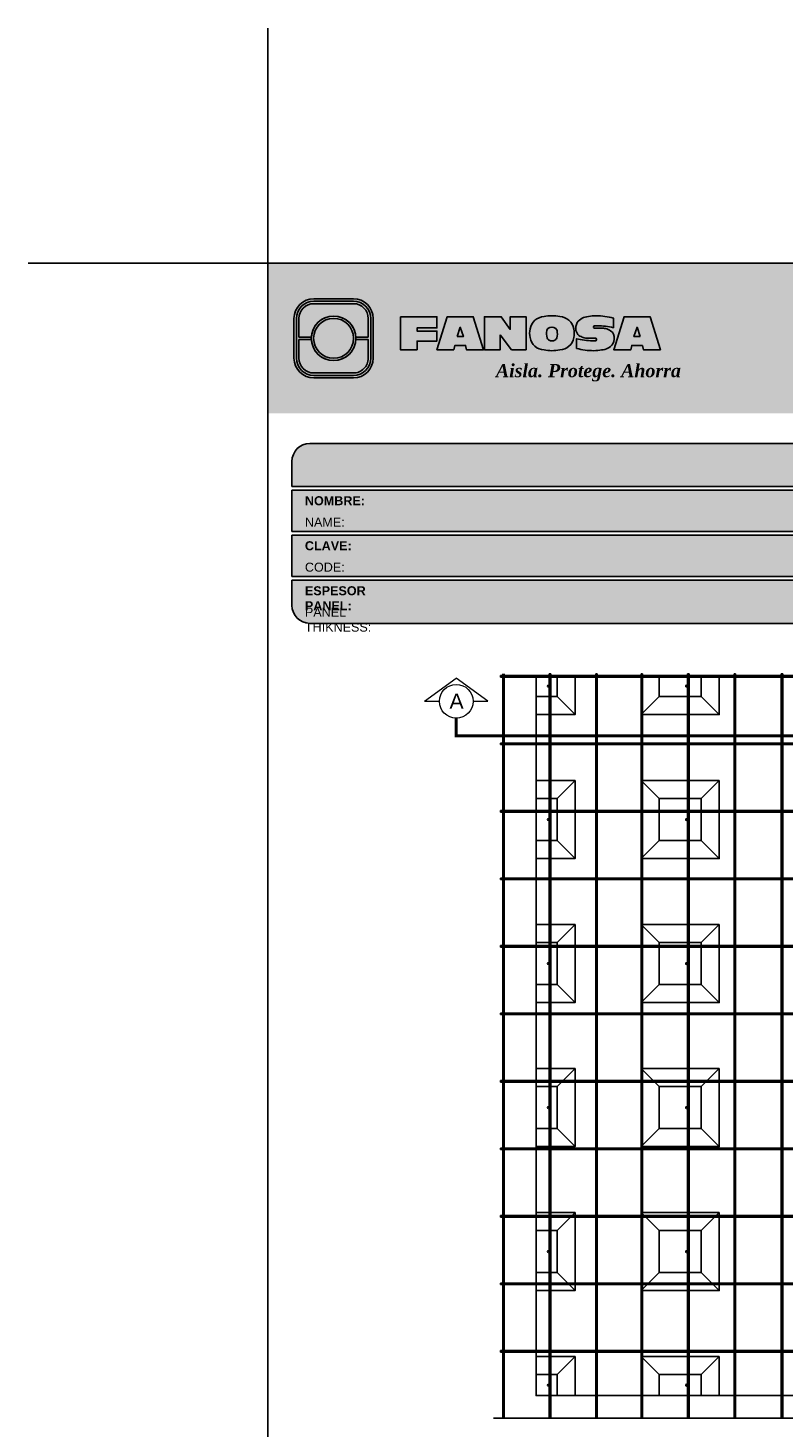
# Model space of a CAD drawing. Header units: millimetres. Extents: x 0 to 30, y 0 to 35.5.
# Tile 2 of 2: x 0 to 12.6, y 12.2 to 35.5. Entities that reach past the tile are written whole.
import ezdxf

# ---------------------------------------------------------------- set-up
doc = ezdxf.new("R2010")
doc.units = ezdxf.units.MM
doc.linetypes.add('ACAD_ISO08W100', pattern=[36, 24, -3, 6, -3])
doc.linetypes.add('CENTER', pattern=[2, 1.25, -0.25, 0.25, -0.25])
for name, color, linetype in [('conector', 5, 'Continuous'), ('CORTE', 7, 'Continuous'), ('eps', 251, 'Continuous'), ('longitudinal', 6, 'Continuous'), ('transversal', 1, 'Continuous')]:
    doc.layers.add(name, color=color, linetype=linetype)
doc.layers.add('TEXTO CUADRO DATOS', color=251, linetype='Continuous', lineweight=0)
doc.styles.add('OUTLINE', font='arial.ttf', dxfattribs={"height": 0.2})
doc.styles.get("Standard").update_dxf_attribs({"font": 'arial.ttf'})

# ---------------------------------------------------------------- blocks, each defined once
blk = doc.blocks.new('LOGO 1')
h = blk.add_hatch(color=7)
h.set_gradient(color1=(255, 255, 255), color2=(0, 0, 255), rotation=180, tint=1)
h.paths.add_polyline_path([(362.633524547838, 273.3012676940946), (362.633524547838, 270.8012676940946), (384.2235245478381, 270.8012676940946), (384.2235245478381, 273.3012676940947)])
at = {"true_color": 0xffffff}
h = blk.add_hatch(color=7, dxfattribs=at)
edge = h.paths.add_edge_path()
edge.add_arc((364.057378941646, 271.7212676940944), 0.3299999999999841, -89.99999999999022, 9.890754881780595e-12, ccw=False)
edge.add_line((364.0573789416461, 271.3912676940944), (363.3973789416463, 271.3912676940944))
edge.add_arc((363.3973789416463, 271.7212676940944), 0.3299999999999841, 179.9999999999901, 269.9999999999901, ccw=False)
edge.add_line((363.0673789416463, 271.7212676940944), (363.0673789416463, 272.3812676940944))
edge.add_arc((363.3973789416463, 272.3812676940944), 0.3299999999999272, 90, 180, ccw=False)
edge.add_line((363.3973789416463, 272.7112676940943), (364.0573789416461, 272.7112676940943))
edge.add_arc((364.0573789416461, 272.3812676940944), 0.3299999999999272, 0, 90, ccw=False)
edge.add_line((364.387378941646, 272.3812676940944), (364.387378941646, 271.7212676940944))
edge = h.paths.add_edge_path(flags=16)
edge.add_arc((364.0573789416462, 271.7212676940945), 0.2887500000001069, 269.9999999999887, 359.9999999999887, ccw=False)
edge.add_line((364.0573789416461, 271.4325176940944), (363.3973789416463, 271.4325176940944))
edge.add_arc((363.3973789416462, 271.7212676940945), 0.2887500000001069, 180.0000000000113, 270.0000000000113, ccw=False)
edge.add_line((363.1086289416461, 271.7212676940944), (363.1086289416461, 272.3812676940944))
edge.add_arc((363.3973789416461, 272.3812676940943), 0.28875000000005, 89.99999999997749, 179.9999999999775, ccw=False)
edge.add_line((363.3973789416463, 272.6700176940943), (364.0573789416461, 272.6700176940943))
edge.add_arc((364.0573789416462, 272.3812676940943), 0.28875000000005, 2.262368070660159e-11, 90.00000000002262, ccw=False)
edge.add_line((364.3461289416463, 272.3812676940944), (364.3461289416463, 271.7212676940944))
for color, points in [(30, [(364.0980555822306, 272.0718926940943), (364.3048789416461, 272.0718926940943), (364.3048789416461, 272.3812676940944, 0.4142135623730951), (364.0573789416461, 272.6287676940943), (363.3973789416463, 272.6287676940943, 0.4142135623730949), (363.1498789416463, 272.3812676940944), (363.1498789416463, 272.0718926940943), (363.3567023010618, 272.0718926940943, -0.9459053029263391)]), (170, [(364.3048789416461, 271.7212676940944), (364.3048789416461, 272.0306426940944), (364.0980555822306, 272.0306426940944, -0.9459053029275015), (363.3567023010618, 272.0306426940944), (363.1498789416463, 272.0306426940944), (363.1498789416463, 271.7212676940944, 0.4142135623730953), (363.3973789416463, 271.4737676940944), (364.057378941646, 271.4737676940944, 0.4142135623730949)])]:
    blk.add_hatch(color=color).paths.add_polyline_path(points)
h = blk.add_hatch(color=7, dxfattribs=at)
h.paths.add_polyline_path([(363.3561289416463, 272.0512676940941, 1), (364.0986289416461, 272.0512676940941, 1)])
h.paths.add_polyline_path([(364.0602079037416, 272.0512676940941, -1), (363.3945499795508, 272.0512676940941, -1)], flags=16)
h = blk.add_hatch(color=252)
h.set_gradient(color1=(132, 132, 132), rotation=70.00000000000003, tint=1, name='SPHERICAL')
h.paths.add_polyline_path([(364.0602079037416, 272.0512676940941, 1), (363.3945499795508, 272.0512676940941, 1)])
blk.add_hatch(color=7, dxfattribs=at).paths.add_polyline_path([(364.8420585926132, 272.4104305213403), (365.4501879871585, 272.4104305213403), (365.4501879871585, 272.2247109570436), (365.119665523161, 272.2247109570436), (365.119665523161, 272.1719110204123), (365.4501879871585, 272.1719110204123), (365.4501879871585, 272.00471122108), (365.119665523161, 272.00471122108), (365.119665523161, 271.8609844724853), (364.8420585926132, 271.8609844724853)])
h = blk.add_hatch(color=7, dxfattribs=at)
h.paths.add_polyline_path([(365.620750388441, 272.4104305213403), (365.4485062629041, 271.8609844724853), (365.7332546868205, 271.8609844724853), (365.7479187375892, 271.934277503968), (365.9266795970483, 271.934277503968), (365.9413436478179, 271.8609844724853), (366.2260920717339, 271.8609844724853), (366.0538479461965, 272.4104305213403)])
h.paths.add_polyline_path([(365.837299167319, 272.2366800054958), (365.8906148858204, 272.0814774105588), (365.7839834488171, 272.0814774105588)], flags=16)
h = blk.add_hatch(color=7, dxfattribs=at)
h.paths.add_polyline_path([(366.9358659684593, 272.4104305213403), (366.6709453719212, 272.4104305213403), (366.6709453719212, 272.1991139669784), (366.5221127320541, 272.4104305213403), (366.2395855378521, 272.4104305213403), (366.2395855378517, 271.8609844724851), (366.5045061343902, 271.8609844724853), (366.5045061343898, 272.1071001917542), (366.6947223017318, 271.8609844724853), (366.9358659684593, 271.8609844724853)])
h.paths.add_polyline_path([(367.4970415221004, 272.4140725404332, 0.09403921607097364), (367.2339520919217, 272.4140725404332, 0.3497782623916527), (367.0006865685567, 272.2074327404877, 0.09737279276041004), (367.0006865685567, 272.0639822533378, 0.3497782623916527), (367.2339520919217, 271.8573424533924, 0.09403921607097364), (367.4970415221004, 271.8573424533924, 0.3497782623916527), (367.7303070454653, 272.0639822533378, 0.09737279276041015), (367.7303070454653, 272.2074327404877, 0.3497782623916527)])
h.paths.add_polyline_path([(367.2999959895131, 272.2148320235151, -0.3799377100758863), (367.4309976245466, 272.2148320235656, -0.158874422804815), (367.4503779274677, 272.1817168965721, -0.1263576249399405), (367.44577155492, 272.0572845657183, -0.2142742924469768), (367.4126854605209, 272.0188340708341, -0.2226123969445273), (367.318308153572, 272.0188340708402, -0.2142742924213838), (367.2852220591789, 272.0572845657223, -0.1263576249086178), (367.2806156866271, 272.1817168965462, -0.1588744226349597)], flags=16)
h.paths.add_polyline_path([(368.0775589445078, 272.2601931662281), (368.1276424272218, 272.2601931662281, -0.05869489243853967), (368.3904870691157, 272.2278050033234), (368.3904870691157, 272.3881713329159, 0.06395994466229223), (368.1046346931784, 272.4264429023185, 0.04691611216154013), (367.9730899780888, 272.4140725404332, 0.2229690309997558), (367.7857619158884, 272.3139728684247, 0.1654172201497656), (367.7667124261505, 272.182419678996, 0.1952229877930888), (367.8161538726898, 272.1004656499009, 0.07724634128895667), (367.887655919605, 272.0635888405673, 0.08066867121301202), (367.9607834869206, 272.0517133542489), (368.0895714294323, 272.0517133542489, -1), (368.0895714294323, 272.0112218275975), (368.0394879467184, 272.0112218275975, -0.05869489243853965), (367.7766433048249, 272.0436099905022), (367.7766433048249, 271.8832436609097, 0.0639599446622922), (368.0624956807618, 271.8449720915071, 0.04691611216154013), (368.1940403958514, 271.8573424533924, 0.2229690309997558), (368.3813684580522, 271.9574421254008, 0.2091142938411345), (368.391184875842, 272.1225548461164, 0.1301021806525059), (368.3636451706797, 272.1610969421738, 0.09267767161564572), (368.2794744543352, 272.2078261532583, 0.08066867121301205), (368.2063468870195, 272.2197016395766), (368.0775589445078, 272.2197016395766, -1)])
h.paths.add_polyline_path([(369.0017330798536, 272.4104305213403), (368.5686355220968, 272.4104305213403), (368.3963913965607, 271.8609844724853), (368.6811398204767, 271.8609844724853), (368.6958038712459, 271.934277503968), (368.8745647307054, 271.934277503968), (368.8892287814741, 271.8609844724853), (369.1739772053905, 271.8609844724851)])
h.paths.add_polyline_path([(368.7851843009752, 272.2366800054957), (368.8385000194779, 272.0814774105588), (368.7318685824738, 272.0814774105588)], flags=16)
at = {"color": 7, "true_color": 0xffffff}
for points in [[(364.387378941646, 271.7212676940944, -0.414213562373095), (364.0573789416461, 271.3912676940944), (363.3973789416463, 271.3912676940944, -0.414213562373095), (363.0673789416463, 271.7212676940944), (363.0673789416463, 272.3812676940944, -0.414213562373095), (363.3973789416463, 272.7112676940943), (364.0573789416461, 272.7112676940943, -0.4142135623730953), (364.387378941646, 272.3812676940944)], [(364.3461289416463, 271.7212676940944, -0.4142135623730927), (364.0573789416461, 271.4325176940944), (363.3973789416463, 271.4325176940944, -0.4142135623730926), (363.1086289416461, 271.7212676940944), (363.1086289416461, 272.3812676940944, -0.414213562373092), (363.3973789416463, 272.6700176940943), (364.0573789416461, 272.6700176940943, -0.4142135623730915), (364.3461289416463, 272.3812676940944)], [(367.7303070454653, 272.2074327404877, 0.3497782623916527), (367.4970415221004, 272.4140725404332, 0.09403921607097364), (367.2339520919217, 272.4140725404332, 0.3497782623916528), (367.0006865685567, 272.2074327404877, 0.09737279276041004), (367.0006865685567, 272.0639822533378, 0.3497782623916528), (367.2339520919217, 271.8573424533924, 0.09403921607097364), (367.4970415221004, 271.8573424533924, 0.3497782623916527), (367.7303070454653, 272.0639822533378, 0.09737279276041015)], [(368.3637508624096, 272.1610094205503, 0.09280978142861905), (368.2794744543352, 272.2078261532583, 0.08066867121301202), (368.2063468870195, 272.2197016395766), (368.0775589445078, 272.2197016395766, -0.9999999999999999), (368.0775589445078, 272.2601931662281), (368.1276424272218, 272.2601931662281, -0.05869489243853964), (368.3904870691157, 272.2278050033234), (368.3904870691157, 272.3881713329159, 0.06395994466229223), (368.1046346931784, 272.4264429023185, 0.04691611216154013), (367.9730899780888, 272.4140725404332, 0.2229690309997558), (367.7857619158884, 272.3139728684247, 0.1654172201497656), (367.7667124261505, 272.182419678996, 0.1952229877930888), (367.8161538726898, 272.1004656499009, 0.07724634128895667), (367.887655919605, 272.0635888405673, 0.08066867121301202), (367.9607834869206, 272.0517133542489), (368.0895714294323, 272.0517133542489, -0.9999999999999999), (368.0895714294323, 272.0112218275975), (368.0394879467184, 272.0112218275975, -0.05869489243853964), (367.7766433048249, 272.0436099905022), (367.7766433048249, 271.8832436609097, 0.06395994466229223), (368.0624956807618, 271.8449720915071, 0.04691611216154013), (368.1940403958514, 271.8573424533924, 0.2229690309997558), (368.3813684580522, 271.9574421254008, 0.2091142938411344), (368.391184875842, 272.1225548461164, 0.1341802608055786)], [(367.2852220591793, 272.0572845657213, 0.2142742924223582), (367.318308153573, 272.0188340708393, 0.2226123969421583), (367.4126854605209, 272.0188340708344, 0.2142742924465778), (367.44577155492, 272.0572845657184, 0.1263576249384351), (367.4503779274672, 272.1817168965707, 0.1588744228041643), (367.4309976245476, 272.2148320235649, 0.379937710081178), (367.2999959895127, 272.2148320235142, 0.1588744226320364), (367.2806156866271, 272.1817168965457, 0.1263576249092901)]]:
    blk.add_lwpolyline(points, format="xyb", close=True, dxfattribs=at)
at = {"color": 30}
blk.add_lwpolyline([(364.3048789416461, 272.0718926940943), (364.3048789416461, 272.3812676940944, 0.414213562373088), (364.0573789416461, 272.6287676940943), (363.3973789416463, 272.6287676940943, 0.4142135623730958), (363.1498789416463, 272.3812676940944), (363.1498789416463, 272.0718926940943), (363.3567023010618, 272.0718926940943, -0.9459053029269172), (364.0980555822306, 272.0718926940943)], format="xyb", close=True, dxfattribs=at)
at = {"color": 7, "true_color": 0xffffff}
for points in [[(364.8420585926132, 272.4104305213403), (365.4501879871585, 272.4104305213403), (365.4501879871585, 272.2247109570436), (365.119665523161, 272.2247109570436), (365.119665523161, 272.1719110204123), (365.4501879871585, 272.1719110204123), (365.4501879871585, 272.00471122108), (365.119665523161, 272.00471122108), (365.119665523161, 271.8609844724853), (364.8420585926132, 271.8609844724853)], [(365.7332546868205, 271.8609844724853), (365.4485062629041, 271.8609844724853), (365.620750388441, 272.4104305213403), (366.0538479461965, 272.4104305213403), (366.2260920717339, 271.8609844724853), (365.9413436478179, 271.8609844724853), (365.9266795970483, 271.934277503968), (365.7479187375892, 271.934277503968)], [(366.5045061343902, 272.1071001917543), (366.5045061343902, 271.8609844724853), (366.2395855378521, 271.8609844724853), (366.2395855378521, 272.4104305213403), (366.5221127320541, 272.4104305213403), (366.6709453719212, 272.1991139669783), (366.6709453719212, 272.4104305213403), (366.9358659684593, 272.4104305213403), (366.9358659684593, 271.8609844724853), (366.6947223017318, 271.8609844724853)], [(368.8745647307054, 271.934277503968), (368.8892287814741, 271.8609844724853), (369.1739772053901, 271.8609844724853), (369.0017330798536, 272.4104305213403), (368.5686355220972, 272.4104305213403), (368.3963913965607, 271.8609844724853), (368.6811398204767, 271.8609844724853), (368.6958038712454, 271.934277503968)], [(365.7839834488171, 272.0814774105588), (365.837299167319, 272.2366800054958), (365.8906148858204, 272.0814774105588)], [(368.8385000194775, 272.0814774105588), (368.7851843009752, 272.2366800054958), (368.7318685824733, 272.0814774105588)]]:
    blk.add_lwpolyline(points, close=True, dxfattribs=at)
at = {"color": 170}
blk.add_lwpolyline([(363.3567023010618, 272.0306426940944, 0.9459053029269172), (364.0980555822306, 272.0306426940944), (364.3048789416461, 272.0306426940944), (364.3048789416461, 271.7212676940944, -0.4142135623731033), (364.0573789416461, 271.4737676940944), (363.3973789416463, 271.4737676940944, -0.414213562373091), (363.1498789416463, 271.7212676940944), (363.1498789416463, 272.0306426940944)], format="xyb", close=True, dxfattribs=at)
at = {"color": 7, "true_color": 0xffffff}
for radius in [0.3712499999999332, 0.332828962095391]:
    blk.add_circle((363.7273789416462, 272.0512676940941), radius, dxfattribs=at)
at = {"color": 254, "insert": (366.4315877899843, 271.623287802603), "char_height": 0.22, "width": 5.448476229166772, "attachment_point": 1}
blk.add_mtext('{\\fBookman Old Style|b1|i1|c0|p18;\\C255;\\c16777215;Aisla. Protege. Ahorra}', dxfattribs=at)

msp = doc.modelspace()

# ---------------------------------------------------------------- hatches: boundary and pattern name
at = {"true_color": 0xb3b3b3}
msp.add_hatch(color=253, dxfattribs=at).paths.add_polyline_path([(25.18823159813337, 27.87273410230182), (25.18823159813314, 28.29273410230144, 0.4142135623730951), (24.88823159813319, 28.59273410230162), (4.698231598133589, 28.59273410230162, 0.4142135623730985), (4.398231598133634, 28.29273410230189), (4.398231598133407, 27.87273410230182)])
h = msp.add_hatch(color=253, dxfattribs=at)
h.paths.add_polyline_path([(4.398231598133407, 27.81273410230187), (4.398231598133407, 27.12273410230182), (20.36772307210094, 27.12273410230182), (20.3677230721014, 27.81273410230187)])
h.paths.add_polyline_path([(20.36772307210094, 26.37273410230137), (20.36772307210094, 27.06273410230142), (4.398231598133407, 27.06273410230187), (4.398231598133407, 26.37273410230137)])
h.paths.add_polyline_path([(20.3677230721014, 25.59273410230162), (20.36772307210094, 26.31273410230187), (4.398231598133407, 26.31273410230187), (4.398231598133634, 25.8927341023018, 0.4142135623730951), (4.698231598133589, 25.59273410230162)])
h.paths.add_polyline_path([(20.42772307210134, 26.31273410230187), (20.42772307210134, 25.59273410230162), (24.88823159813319, 25.59273410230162, 0.4142135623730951), (25.18823159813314, 25.8927341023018), (25.18823159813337, 26.31273410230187)])
h.paths.add_polyline_path([(20.42772307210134, 27.06273410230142), (20.42772307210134, 26.37273410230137), (25.18823159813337, 26.37273410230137), (25.18823159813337, 27.06273410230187)])
h.paths.add_polyline_path([(20.42772307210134, 27.81273410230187), (20.42772307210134, 27.12273410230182), (25.18823159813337, 27.12273410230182), (25.18823159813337, 27.81273410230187)])
at = {"layer": 'conector'}
h = msp.add_hatch(color=256, dxfattribs=at)
h.dxf.hatch_style = 1
h.paths.add_polyline_path([(8.685163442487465, 24.54802071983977, -1), (8.655163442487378, 24.54802071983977, -1)])
h = msp.add_hatch(color=256, dxfattribs=at)
h.dxf.hatch_style = 1
h.paths.add_polyline_path([(10.98973445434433, 24.54802071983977, -1), (10.95973445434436, 24.54802071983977, -1)])
h = msp.add_hatch(color=256, dxfattribs=at)
h.dxf.hatch_style = 1
h.paths.add_polyline_path([(8.685163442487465, 22.32305875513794, -1), (8.655163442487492, 22.32305875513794, -1)])
h = msp.add_hatch(color=256, dxfattribs=at)
h.dxf.hatch_style = 1
h.paths.add_polyline_path([(10.98973445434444, 22.32305875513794, -1), (10.95973445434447, 22.32305875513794, -1)])
h = msp.add_hatch(color=256, dxfattribs=at)
h.dxf.hatch_style = 1
h.paths.add_polyline_path([(8.685163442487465, 19.92305875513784, -1), (8.655163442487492, 19.92305875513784, -1)])
h = msp.add_hatch(color=256, dxfattribs=at)
h.dxf.hatch_style = 1
h.paths.add_polyline_path([(10.98973445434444, 19.92305875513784, -1), (10.95973445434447, 19.92305875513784, -1)])
h = msp.add_hatch(color=256, dxfattribs=at)
h.dxf.hatch_style = 1
h.paths.add_polyline_path([(8.685163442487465, 17.52305875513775, -1), (8.655163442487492, 17.52305875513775, -1)])
h = msp.add_hatch(color=256, dxfattribs=at)
h.dxf.hatch_style = 1
h.paths.add_polyline_path([(10.98973445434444, 17.52305875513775, -1), (10.95973445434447, 17.52305875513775, -1)])
h = msp.add_hatch(color=256, dxfattribs=at)
h.dxf.hatch_style = 1
h.paths.add_polyline_path([(8.685163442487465, 15.12305875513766, -1), (8.655163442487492, 15.12305875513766, -1)])
h = msp.add_hatch(color=256, dxfattribs=at)
h.dxf.hatch_style = 1
h.paths.add_polyline_path([(10.98973445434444, 15.12305875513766, -1), (10.95973445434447, 15.12305875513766, -1)])
h = msp.add_hatch(color=256, dxfattribs=at)
h.dxf.hatch_style = 1
h.paths.add_polyline_path([(8.685163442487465, 12.89802071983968, -1), (8.655163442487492, 12.89802071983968, -1)])
h = msp.add_hatch(color=256, dxfattribs=at)
h.dxf.hatch_style = 1
h.paths.add_polyline_path([(10.98973445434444, 12.89802071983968, -1), (10.95973445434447, 12.89802071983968, -1)])

# ---------------------------------------------------------------- linework, layer by layer
at = {"color": 254, "true_color": 0xe3e3e3}
for q in [(3.998231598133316, 35.51411425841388), (-4.88631303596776e-06, 31.59273410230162)]:
    msp.add_line((3.998231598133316, 31.59273410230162), q, dxfattribs=at)
at = {"color": 253, "true_color": 0xb3b3b3}
for p, q in [((4.698231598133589, 28.59273410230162), (24.88823159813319, 28.59273410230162)), ((4.398231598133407, 27.87273410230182), (4.398231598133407, 28.29273410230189)), ((4.398231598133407, 27.87273410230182), (25.18823159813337, 27.87273410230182)), ((4.398231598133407, 27.12273410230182), (4.398231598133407, 27.81273410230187)), ((4.398231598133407, 27.81273410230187), (20.36772307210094, 27.81273410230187)), ((4.398231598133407, 27.12273410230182), (20.36772307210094, 27.12273410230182)), ((4.398231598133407, 26.37273410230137), (4.398231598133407, 27.06273410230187)), ((4.398231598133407, 27.06273410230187), (20.36772307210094, 27.06273410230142)), ((4.398231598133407, 26.37273410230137), (20.36772307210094, 26.37273410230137)), ((4.398231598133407, 25.8927341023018), (4.398231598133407, 26.31273410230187)), ((4.398231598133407, 26.31273410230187), (20.3677230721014, 26.31273410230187)), ((4.698231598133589, 25.59273410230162), (20.36772307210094, 25.59273410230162))]:
    msp.add_line(p, q, dxfattribs=at)
at = {"linetype": 'ACAD_ISO08W100', "ltscale": 2}
msp.add_line((21.90188935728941, 12.34802071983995), (7.756889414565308, 12.34802071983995), dxfattribs=at)
at = {"color": 254, "true_color": 0xe3e3e3}
msp.add_lwpolyline([(3.998231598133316, 3.652734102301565), (25.58823159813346, 3.652734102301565), (25.58823159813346, 31.59273410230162), (3.998231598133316, 31.59273410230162)], close=True, dxfattribs=at)
at = {"color": 253, "true_color": 0xb3b3b3}
for centre, start, end in [((4.698231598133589, 28.29273410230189), 90, 180), ((4.698231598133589, 25.8927341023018), 180, 270)]:
    msp.add_arc(centre, 0.3, start, end, dxfattribs=at)
at = {"layer": 'conector'}
for centre in [(8.670163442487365, 24.54802071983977), (10.97473445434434, 24.54802071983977), (8.670163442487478, 22.32305875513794), (10.97473445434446, 22.32305875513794), (8.670163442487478, 19.92305875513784), (10.97473445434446, 19.92305875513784), (8.670163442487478, 17.52305875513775), (10.97473445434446, 17.52305875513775), (8.670163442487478, 15.12305875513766), (10.97473445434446, 15.12305875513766), (8.670163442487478, 12.89802071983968), (10.97473445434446, 12.89802071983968)]:
    msp.add_circle(centre, 0.015, dxfattribs=at)
at = {"layer": 'CORTE', "color": 7, "lineweight": 15}
for p, q in [((6.607339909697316, 24.29427013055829), (7.135816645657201, 24.68016503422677)), ((6.607339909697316, 24.29427013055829), (7.135816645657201, 24.68016503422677)), ((7.66429338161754, 24.29427013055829), (7.135816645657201, 24.68016503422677)), ((7.66429338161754, 24.29427013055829), (7.135816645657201, 24.68016503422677)), ((6.607339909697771, 24.29427013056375), (6.854566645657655, 24.29427013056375)), ((7.417066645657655, 24.29427013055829), (7.664293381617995, 24.29427013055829))]:
    msp.add_line(p, q, dxfattribs=at)
at = {"layer": 'CORTE', "color": 7, "linetype": 'CENTER', "lineweight": 15, "ltscale": 0.5, "const_width": 0.05}
msp.add_lwpolyline([(20.56604694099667, 23.71856565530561), (7.135816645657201, 23.71856565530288), (7.135816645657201, 24.01302013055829)], dxfattribs=at)
at = {"layer": 'CORTE', "color": 0, "lineweight": 15}
msp.add_circle((7.135816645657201, 24.29427013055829), 0.281249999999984, dxfattribs=at)
at = {"layer": 'eps'}
for p, q in [((8.467290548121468, 12.72302071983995), (8.467290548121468, 24.72302071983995)), ((20.46755772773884, 24.72302071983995), (8.467290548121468, 24.72302071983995)), ((8.817298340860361, 24.37302071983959), (9.117305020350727, 24.07302071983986)), ((10.5173361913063, 24.37302071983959), (10.21732951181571, 24.07302071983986)), ((11.21735177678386, 24.37302071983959), (11.51735845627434, 24.07302071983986)), ((8.817298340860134, 22.67302071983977), (9.117305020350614, 22.97302071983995)), ((10.51733619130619, 22.67302071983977), (10.21732951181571, 22.97302071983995)), ((11.21735177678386, 22.67302071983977), (11.51735845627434, 22.97302071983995)), ((8.817298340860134, 21.97302071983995), (9.117305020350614, 21.67302071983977)), ((10.51733619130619, 21.97302071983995), (10.21732951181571, 21.67302071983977)), ((11.21735177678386, 21.97302071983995), (11.51735845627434, 21.67302071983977)), ((8.817298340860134, 20.27302071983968), (9.117305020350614, 20.57302071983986)), ((10.51733619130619, 20.27302071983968), (10.21732951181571, 20.57302071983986)), ((11.21735177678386, 20.27302071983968), (11.51735845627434, 20.57302071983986)), ((8.817298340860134, 19.57302071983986), (9.117305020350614, 19.27302071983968)), ((10.51733619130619, 19.57302071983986), (10.21732951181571, 19.27302071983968)), ((11.21735177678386, 19.57302071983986), (11.51735845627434, 19.27302071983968)), ((8.817298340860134, 17.87302071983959), (9.117305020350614, 18.17302071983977)), ((10.51733619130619, 17.87302071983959), (10.21732951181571, 18.17302071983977)), ((11.21735177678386, 17.87302071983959), (11.51735845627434, 18.17302071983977)), ((8.817298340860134, 17.17302071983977), (9.117305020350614, 16.87302071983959)), ((10.51733619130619, 17.17302071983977), (10.21732951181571, 16.87302071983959)), ((11.21735177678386, 17.17302071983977), (11.51735845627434, 16.87302071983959)), ((8.817298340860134, 15.47302071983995), (9.117305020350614, 15.77302071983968)), ((10.51733619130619, 15.47302071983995), (10.21732951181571, 15.77302071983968)), ((11.21735177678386, 15.47302071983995), (11.51735845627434, 15.77302071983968)), ((8.817298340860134, 14.77302071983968), (9.117305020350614, 14.47302071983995)), ((10.51733619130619, 14.77302071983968), (10.21732951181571, 14.47302071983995)), ((11.21735177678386, 14.77302071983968), (11.51735845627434, 14.47302071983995)), ((8.817298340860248, 13.07302071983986), (9.117305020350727, 13.37302071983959)), ((10.51733619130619, 13.07302071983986), (10.21732951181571, 13.37302071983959)), ((11.21735177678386, 13.07302071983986), (11.51735845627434, 13.37302071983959)), ((20.46755772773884, 12.72302071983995), (8.467290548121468, 12.72302071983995))]:
    msp.add_line(p, q, dxfattribs=at)
for points in [[(9.117305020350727, 24.72302071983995), (8.467290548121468, 24.72302071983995), (8.467290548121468, 24.07302071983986), (9.117305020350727, 24.07302071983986)], [(8.817298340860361, 24.72302071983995), (8.467290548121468, 24.72302071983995), (8.467290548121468, 24.37302071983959), (8.817298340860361, 24.37302071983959)], [(11.51735845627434, 24.72302071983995), (10.21732951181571, 24.72302071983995), (10.21732951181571, 24.07302071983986), (11.51735845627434, 24.07302071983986)], [(11.21735177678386, 24.72302071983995), (10.5173361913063, 24.72302071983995), (10.5173361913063, 24.37302071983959), (11.21735177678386, 24.37302071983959)], [(9.117305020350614, 22.97302071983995), (8.467290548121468, 22.97302071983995), (8.467290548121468, 21.67302071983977), (9.117305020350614, 21.67302071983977)], [(11.51735845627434, 22.97302071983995), (10.21732951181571, 22.97302071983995), (10.21732951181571, 21.67302071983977), (11.51735845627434, 21.67302071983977)], [(8.817298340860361, 22.67302071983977), (8.467290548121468, 22.67302071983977), (8.467290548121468, 21.97302071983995), (8.817298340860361, 21.97302071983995)], [(11.21735177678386, 22.67302071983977), (10.5173361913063, 22.67302071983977), (10.5173361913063, 21.97302071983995), (11.21735177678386, 21.97302071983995)], [(9.117305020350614, 20.57302071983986), (8.467290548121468, 20.57302071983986), (8.467290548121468, 19.27302071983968), (9.117305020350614, 19.27302071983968)], [(11.51735845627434, 20.57302071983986), (10.21732951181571, 20.57302071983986), (10.21732951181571, 19.27302071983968), (11.51735845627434, 19.27302071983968)], [(8.817298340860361, 20.27302071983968), (8.467290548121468, 20.27302071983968), (8.467290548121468, 19.57302071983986), (8.817298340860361, 19.57302071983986)], [(11.21735177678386, 20.27302071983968), (10.5173361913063, 20.27302071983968), (10.5173361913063, 19.57302071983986), (11.21735177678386, 19.57302071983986)], [(9.117305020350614, 18.17302071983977), (8.467290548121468, 18.17302071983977), (8.467290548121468, 16.87302071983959), (9.117305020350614, 16.87302071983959)], [(11.51735845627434, 18.17302071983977), (10.21732951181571, 18.17302071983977), (10.21732951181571, 16.87302071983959), (11.51735845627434, 16.87302071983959)], [(8.817298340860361, 17.87302071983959), (8.467290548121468, 17.87302071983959), (8.467290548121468, 17.17302071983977), (8.817298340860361, 17.17302071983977)], [(11.21735177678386, 17.87302071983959), (10.5173361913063, 17.87302071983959), (10.5173361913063, 17.17302071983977), (11.21735177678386, 17.17302071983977)], [(9.117305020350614, 15.77302071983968), (8.467290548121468, 15.77302071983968), (8.467290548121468, 14.47302071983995), (9.117305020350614, 14.47302071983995)], [(11.51735845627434, 15.77302071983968), (10.21732951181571, 15.77302071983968), (10.21732951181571, 14.47302071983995), (11.51735845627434, 14.47302071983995)], [(8.817298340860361, 15.47302071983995), (8.467290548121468, 15.47302071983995), (8.467290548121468, 14.77302071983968), (8.817298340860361, 14.77302071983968)], [(11.21735177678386, 15.47302071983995), (10.5173361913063, 15.47302071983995), (10.5173361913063, 14.77302071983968), (11.21735177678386, 14.77302071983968)], [(9.117305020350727, 13.37302071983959), (8.467290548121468, 13.37302071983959), (8.467290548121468, 12.72302071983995), (9.117305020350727, 12.72302071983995)], [(11.51735845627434, 13.37302071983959), (10.21732951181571, 13.37302071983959), (10.21732951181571, 12.72302071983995), (11.51735845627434, 12.72302071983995)], [(8.817298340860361, 13.07302071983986), (8.467290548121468, 13.07302071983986), (8.467290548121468, 12.72302071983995), (8.817298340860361, 12.72302071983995)], [(11.21735177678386, 13.07302071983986), (10.5173361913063, 13.07302071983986), (10.5173361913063, 12.72302071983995), (11.21735177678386, 12.72302071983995)]]:
    msp.add_lwpolyline(points, close=True, dxfattribs=at)
at = {"layer": 'longitudinal'}
for p, q in [((7.910144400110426, 12.34802071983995), (7.910144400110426, 24.75439322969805)), ((7.935144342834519, 12.34802071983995), (7.935144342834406, 24.75439322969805)), ((8.685161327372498, 12.34802071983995), (8.685161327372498, 24.75439322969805)), ((8.710161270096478, 24.75439322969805), (8.6851612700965, 24.75439322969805)), ((8.710161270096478, 12.34802071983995), (8.710161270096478, 24.75439322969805)), ((9.485144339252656, 24.75439322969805), (9.460144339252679, 24.75439322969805)), ((9.460144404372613, 12.34802071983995), (9.4601444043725, 24.75439322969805)), ((9.485144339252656, 12.34802071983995), (9.485144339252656, 24.75439322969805)), ((10.21514440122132, 12.34802071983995), (10.21514440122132, 24.75439322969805)), ((10.2401444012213, 24.75439322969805), (10.21514440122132, 24.75439322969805)), ((10.24014425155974, 12.34802071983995), (10.24014425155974, 24.75439322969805)), ((11.01514440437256, 24.75439322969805), (10.99014440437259, 24.75439322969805)), ((10.99014449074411, 12.34802071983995), (10.99014449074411, 24.75439322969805)), ((11.01514440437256, 12.34802071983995), (11.01514440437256, 24.75439322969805)), ((11.76514440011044, 12.34802071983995), (11.76514440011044, 24.75439322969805)), ((11.79014440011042, 24.75439322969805), (11.76514440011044, 24.75439322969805)), ((11.79014429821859, 12.34802071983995), (11.79014429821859, 24.75439322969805)), ((12.57739427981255, 24.75439322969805), (12.55239427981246, 24.75439322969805)), ((12.55239440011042, 12.34802071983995), (12.55239440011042, 24.75439322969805)), ((12.57739427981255, 12.34802071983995), (12.57739427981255, 24.75439322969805))]:
    msp.add_line(p, q, dxfattribs=at)
at = {"layer": 'transversal'}
for p, q in [((20.3735444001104, 24.72302071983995), (7.873544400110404, 24.72302071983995)), ((7.873544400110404, 24.72302071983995), (7.873544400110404, 24.69802071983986)), ((20.3735444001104, 24.69802071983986), (7.873544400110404, 24.69802071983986)), ((20.3735444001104, 23.59802071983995), (7.873544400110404, 23.59802071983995)), ((7.873544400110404, 23.59802071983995), (7.873544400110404, 23.57302071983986)), ((20.3735444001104, 23.57302071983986), (7.873544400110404, 23.57302071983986)), ((20.3735444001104, 22.47302071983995), (7.873544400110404, 22.47302071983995)), ((7.873544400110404, 22.47302071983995), (7.873544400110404, 22.44802071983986)), ((20.3735444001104, 22.44802071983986), (7.873544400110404, 22.44802071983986)), ((20.3735444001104, 21.34802071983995), (7.873544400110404, 21.34802071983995)), ((7.873544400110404, 21.34802071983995), (7.873544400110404, 21.32302071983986)), ((20.3735444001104, 21.32302071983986), (7.873544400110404, 21.32302071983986)), ((20.3735444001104, 20.22302071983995), (7.873544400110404, 20.22302071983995)), ((7.873544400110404, 20.22302071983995), (7.873544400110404, 20.19802071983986)), ((20.3735444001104, 20.19802071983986), (7.873544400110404, 20.19802071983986)), ((20.3735444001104, 19.09802071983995), (7.873544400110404, 19.09802071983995)), ((7.873544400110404, 19.09802071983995), (7.873544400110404, 19.07302071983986)), ((20.3735444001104, 19.07302071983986), (7.873544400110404, 19.07302071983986)), ((20.3735444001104, 17.97302071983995), (7.873544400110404, 17.97302071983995)), ((7.873544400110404, 17.97302071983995), (7.873544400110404, 17.94802071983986)), ((20.3735444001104, 17.94802071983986), (7.873544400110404, 17.94802071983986)), ((20.3735444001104, 16.84802071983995), (7.873544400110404, 16.84802071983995)), ((7.873544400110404, 16.84802071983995), (7.873544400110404, 16.82302071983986)), ((20.3735444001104, 16.82302071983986), (7.873544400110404, 16.82302071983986)), ((20.37354440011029, 15.72302071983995), (7.873544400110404, 15.72302071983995)), ((7.873544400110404, 15.72302071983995), (7.873544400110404, 15.69802071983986)), ((20.37354440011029, 15.69802071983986), (7.873544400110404, 15.69802071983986)), ((20.3735444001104, 14.59802071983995), (7.873544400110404, 14.59802071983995)), ((7.873544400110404, 14.59802071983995), (7.873544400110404, 14.57302071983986)), ((20.3735444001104, 14.57302071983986), (7.873544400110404, 14.57302071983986)), ((20.3735444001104, 13.47302071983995), (7.873544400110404, 13.47302071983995)), ((7.873544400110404, 13.47302071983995), (7.873544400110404, 13.44802071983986)), ((20.3735444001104, 13.44802071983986), (7.873544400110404, 13.44802071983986))]:
    msp.add_line(p, q, dxfattribs=at)

# ---------------------------------------------------------------- block references
msp.add_blockref('LOGO 1', (-358.6352929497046, -241.7085335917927))

# ---------------------------------------------------------------- texts
at = {"layer": 'CORTE', "color": 7, "lineweight": 15, "style": 'OUTLINE'}
msp.add_text('A', height=0.2531248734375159, dxfattribs=at).set_placement((7.023277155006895, 24.17035994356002))
at = {"layer": 'TEXTO CUADRO DATOS', "char_height": 0.15, "width": 0.003231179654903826, "attachment_point": 1}
for s, insert in [('{\\fArial|b1|i0|c0|p34;NOMBRE:}', (4.614233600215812, 27.71126842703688)), ('{\\fArial|b0|i0|c0|p34;NAME:}', (4.614233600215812, 27.35459535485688)), ('{\\fArial|b1|i0|c0|p34;CLAVE:}', (4.614233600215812, 26.96126842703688)), ('{\\fArial|b0|i0|c0|p34;CODE:}', (4.614233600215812, 26.60459535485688)), ('{\\fArial|b1|i0|c0|p34;ESPESOR PANEL:}', (4.614233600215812, 26.21126842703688)), ('{\\fArial|b0|i0|c0|p34;PANEL THIKNESS:}', (4.614233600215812, 25.85459535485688))]:
    msp.add_mtext(s, dxfattribs=dict(at, insert=insert))

doc.saveas('drawing.dxf')
